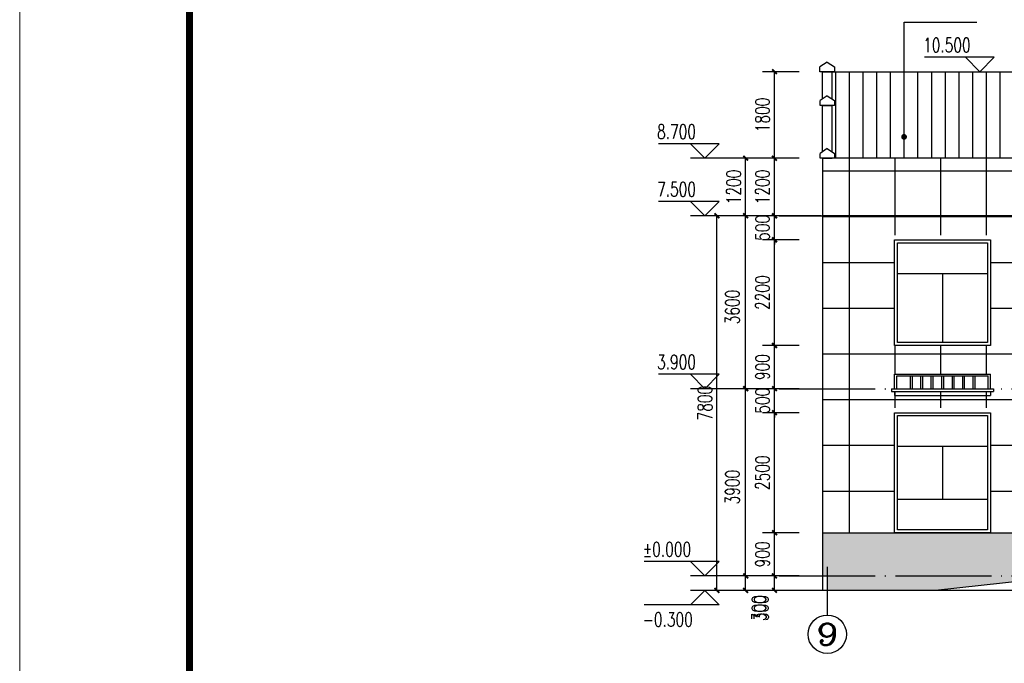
# Model space of a CAD drawing. Extents: x 88237 to 730297, y -11868 to 107702.
# Tile 23 of 51: x 425869 to 446381, y 49933 to 63335. Entities that reach past the tile are written whole.
import ezdxf
from ezdxf.enums import TextEntityAlignment as Align

# ---------------------------------------------------------------- set-up
doc = ezdxf.new("R2010")
doc.units = 0
doc.header["$LTSCALE"] = 1000
doc.header["$MEASUREMENT"] = 0
doc.linetypes.add('DOTE', pattern=[2.4200000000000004, 2, -0.2, 0.02, -0.2])
for name, color, linetype in [('AXIS', 3, 'Continuous'), ('AXIS_TEXT', 7, 'Continuous'), ('DIM_ELEV', 3, 'Continuous'), ('DIM_LEAD', 3, 'Continuous'), ('DOTE', 1, 'DOTE'), ('PUB_DIM', 3, 'Continuous'), ('PUB_TEXT', 7, 'Continuous'), ('图框', 7, 'Continuous')]:
    doc.layers.add(name, color=color, linetype=linetype)
doc.styles.add('_TCH_AXIS', font='COMPLEX', dxfattribs={"bigfont": 'GBCBIG'})
doc.styles.add('_TCH_DIM', font='SIMPLEX', dxfattribs={"bigfont": 'GBCBIG'})
doc.styles.add('_TCH_DIM_T3', font='SIMPLEX', dxfattribs={"width": 0.7058823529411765, "bigfont": 'GBCBIG'})
doc.dimstyles.new('_TCH_ARCH&&100', dxfattribs={"dimtxt": 297.5, "dimasz": 100, "dimexe": 250, "dimexo": 300, "dimgap": 100, "dimtad": 1, "dimdec": 0, "dimzin": 0, "dimdsep": 46, "dimtxsty": '_TCH_DIM_T3', "dimblk": 'ARCHTICK', "dimcen": 0.09, "dimclrt": 7, "dimazin": 2, "dimtfac": 1, "dimtdec": 0, "dimtix": 1, "dimtmove": 2, "dimatfit": 3, "dimfxl": 1, "dimtolj": 1, "dimtzin": 0, "dimarcsym": 0})

# ---------------------------------------------------------------- blocks, each defined once
blk = doc.blocks.new('_ArchTick')
at = {"color": 0, "linetype": 'ByBlock', "const_width": 0.4}
blk.add_lwpolyline([(-0.5, -0.5), (0.5, 0.5)], dxfattribs=at)
blk = doc.blocks.new('*D385')
at = {"layer": 'Defpoints', "color": 0}
for p in [(440392.9643926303, 59251.53357152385), (442867.6908765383, 59251.53357152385), (442867.6908765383, 51451.53357152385)]:
    blk.add_point(p, dxfattribs=at)
at = {"layer": 'PUB_DIM', "color": 0, "lineweight": -2}
for p, q in [((442567.6908765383, 59251.53357152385), (440142.9643926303, 59251.53357152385)), ((440392.9643926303, 51451.53357152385), (440392.9643926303, 59251.53357152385)), ((442567.6908765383, 51451.53357152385), (440142.9643926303, 51451.53357152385))]:
    blk.add_line(p, q, dxfattribs=at)
at = {"layer": 'PUB_DIM', "color": 0, "lineweight": -2, "xscale": 100, "yscale": 100, "zscale": 100}
for p, rotation in [((440392.9643926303, 59251.53357152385), 90), ((440392.9643926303, 51451.53357152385), 270)]:
    blk.add_blockref('_ArchTick', p, dxfattribs=dict(at, rotation=rotation))
at = {"layer": 'PUB_DIM', "color": 7, "insert": (440144.2143926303, 55351.53357152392), "char_height": 297.5, "attachment_point": 5, "rotation": 90, "style": '_TCH_DIM_T3'}
blk.add_mtext('\\A1;7800', dxfattribs=at)
blk = doc.blocks.new('*D386')
at = {"layer": 'Defpoints', "color": 0}
for p in [(440992.9643926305, 51751.53357152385), (441804.4815530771, 51751.53357152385), (441804.4815530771, 51451.53357152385)]:
    blk.add_point(p, dxfattribs=at)
at = {"layer": 'PUB_DIM', "color": 0, "lineweight": -2}
for p, q in [((441504.4815530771, 51751.53357152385), (440742.9643926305, 51751.53357152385)), ((440992.9643926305, 51451.53357152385), (440992.9643926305, 51751.53357152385)), ((441504.4815530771, 51451.53357152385), (440742.9643926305, 51451.53357152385))]:
    blk.add_line(p, q, dxfattribs=at)
at = {"layer": 'PUB_DIM', "color": 0, "lineweight": -2, "xscale": 100, "yscale": 100, "zscale": 100}
for p, rotation in [((440992.9643926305, 51751.53357152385), 90), ((440992.9643926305, 51451.53357152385), 270)]:
    blk.add_blockref('_ArchTick', p, dxfattribs=dict(at, rotation=rotation))
at = {"layer": 'PUB_DIM', "color": 7, "insert": (441267.9643926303, 51081.53357152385), "char_height": 297.5, "attachment_point": 5, "rotation": 90, "style": '_TCH_DIM_T3'}
blk.add_mtext('\\A1;300', dxfattribs=at)
blk = doc.blocks.new('*D387')
at = {"layer": 'Defpoints', "color": 0}
for p in [(440992.9643926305, 55651.53357152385), (441804.4815530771, 55651.53357152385), (441804.4815530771, 51751.53357152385)]:
    blk.add_point(p, dxfattribs=at)
at = {"layer": 'PUB_DIM', "color": 0, "lineweight": -2}
for p, q in [((441504.4815530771, 55651.53357152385), (440742.9643926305, 55651.53357152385)), ((440992.9643926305, 51751.53357152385), (440992.9643926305, 55651.53357152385)), ((441504.4815530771, 51751.53357152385), (440742.9643926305, 51751.53357152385))]:
    blk.add_line(p, q, dxfattribs=at)
at = {"layer": 'PUB_DIM', "color": 0, "lineweight": -2, "xscale": 100, "yscale": 100, "zscale": 100}
for p, rotation in [((440992.9643926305, 55651.53357152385), 90), ((440992.9643926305, 51751.53357152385), 270)]:
    blk.add_blockref('_ArchTick', p, dxfattribs=dict(at, rotation=rotation))
at = {"layer": 'PUB_DIM', "color": 7, "insert": (440717.9643926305, 53601.53357152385), "char_height": 297.5, "attachment_point": 5, "rotation": 90, "style": '_TCH_DIM_T3'}
blk.add_mtext('\\A1;3900', dxfattribs=at)
blk = doc.blocks.new('*D388')
at = {"layer": 'Defpoints', "color": 0}
for p in [(440992.9643926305, 59251.53357152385), (441804.4815530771, 59251.53357152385), (441804.4815530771, 55651.53357152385)]:
    blk.add_point(p, dxfattribs=at)
at = {"layer": 'PUB_DIM', "color": 0, "lineweight": -2}
for p, q in [((441504.4815530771, 59251.53357152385), (440742.9643926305, 59251.53357152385)), ((440992.9643926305, 55651.53357152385), (440992.9643926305, 59251.53357152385)), ((441504.4815530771, 55651.53357152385), (440742.9643926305, 55651.53357152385))]:
    blk.add_line(p, q, dxfattribs=at)
at = {"layer": 'PUB_DIM', "color": 0, "lineweight": -2, "xscale": 100, "yscale": 100, "zscale": 100}
for p, rotation in [((440992.9643926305, 59251.53357152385), 90), ((440992.9643926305, 55651.53357152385), 270)]:
    blk.add_blockref('_ArchTick', p, dxfattribs=dict(at, rotation=rotation))
at = {"layer": 'PUB_DIM', "color": 7, "insert": (440717.9643926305, 57351.53357152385), "char_height": 297.5, "attachment_point": 5, "rotation": 90, "style": '_TCH_DIM_T3'}
blk.add_mtext('\\A1;3600', dxfattribs=at)
blk = doc.blocks.new('*D389')
at = {"layer": 'Defpoints', "color": 0}
for p in [(440992.9643926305, 60451.53357152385), (441804.4815530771, 60451.53357152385), (441804.4815530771, 59251.53357152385)]:
    blk.add_point(p, dxfattribs=at)
at = {"layer": 'PUB_DIM', "color": 0, "lineweight": -2}
for p, q in [((441504.4815530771, 60451.53357152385), (440742.9643926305, 60451.53357152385)), ((440992.9643926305, 59251.53357152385), (440992.9643926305, 60451.53357152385)), ((441504.4815530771, 59251.53357152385), (440742.9643926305, 59251.53357152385))]:
    blk.add_line(p, q, dxfattribs=at)
at = {"layer": 'PUB_DIM', "color": 0, "lineweight": -2, "xscale": 100, "yscale": 100, "zscale": 100}
for p, rotation in [((440992.9643926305, 60451.53357152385), 90), ((440992.9643926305, 59251.53357152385), 270)]:
    blk.add_blockref('_ArchTick', p, dxfattribs=dict(at, rotation=rotation))
at = {"layer": 'PUB_DIM', "color": 7, "insert": (440744.2143926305, 59851.53357152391), "char_height": 297.5, "attachment_point": 5, "rotation": 90, "style": '_TCH_DIM_T3'}
blk.add_mtext('\\A1;1200', dxfattribs=at)
blk = doc.blocks.new('*D390')
at = {"layer": 'Defpoints', "color": 0}
for p in [(441592.9643926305, 51751.53357152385), (442404.4815530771, 51751.53357152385), (442404.4815530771, 51451.53357152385)]:
    blk.add_point(p, dxfattribs=at)
at = {"layer": 'PUB_DIM', "color": 0, "lineweight": -2}
for p, q in [((442104.4815530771, 51751.53357152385), (441342.9643926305, 51751.53357152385)), ((441592.9643926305, 51451.53357152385), (441592.9643926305, 51751.53357152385)), ((442104.4815530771, 51451.53357152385), (441342.9643926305, 51451.53357152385))]:
    blk.add_line(p, q, dxfattribs=at)
at = {"layer": 'PUB_DIM', "color": 0, "lineweight": -2, "xscale": 100, "yscale": 100, "zscale": 100}
for p, rotation in [((441592.9643926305, 51751.53357152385), 90), ((441592.9643926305, 51451.53357152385), 270)]:
    blk.add_blockref('_ArchTick', p, dxfattribs=dict(at, rotation=rotation))
at = {"layer": 'PUB_DIM', "color": 7, "insert": (441317.9643926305, 51081.53357152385), "char_height": 297.5, "attachment_point": 5, "rotation": 90, "style": '_TCH_DIM_T3'}
blk.add_mtext('\\A1;300', dxfattribs=at)
blk = doc.blocks.new('*D391')
at = {"layer": 'Defpoints', "color": 0}
for p in [(441592.9643926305, 52651.53357152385), (442404.4815530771, 52651.53357152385), (442404.4815530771, 51751.53357152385)]:
    blk.add_point(p, dxfattribs=at)
at = {"layer": 'PUB_DIM', "color": 0, "lineweight": -2}
for p, q in [((442104.4815530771, 52651.53357152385), (441342.9643926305, 52651.53357152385)), ((441592.9643926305, 51751.53357152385), (441592.9643926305, 52651.53357152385)), ((442104.4815530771, 51751.53357152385), (441342.9643926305, 51751.53357152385))]:
    blk.add_line(p, q, dxfattribs=at)
at = {"layer": 'PUB_DIM', "color": 0, "lineweight": -2, "xscale": 100, "yscale": 100, "zscale": 100}
for p, rotation in [((441592.9643926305, 52651.53357152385), 90), ((441592.9643926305, 51751.53357152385), 270)]:
    blk.add_blockref('_ArchTick', p, dxfattribs=dict(at, rotation=rotation))
at = {"layer": 'PUB_DIM', "color": 7, "insert": (441344.2143926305, 52201.53357152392), "char_height": 297.5, "attachment_point": 5, "rotation": 90, "style": '_TCH_DIM_T3'}
blk.add_mtext('\\A1;900', dxfattribs=at)
blk = doc.blocks.new('*D392')
at = {"layer": 'Defpoints', "color": 0}
for p in [(441592.9643926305, 55151.53357152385), (442404.4815530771, 55151.53357152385), (442404.4815530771, 52651.53357152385)]:
    blk.add_point(p, dxfattribs=at)
at = {"layer": 'PUB_DIM', "color": 0, "lineweight": -2}
for p, q in [((442104.4815530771, 55151.53357152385), (441342.9643926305, 55151.53357152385)), ((441592.9643926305, 52651.53357152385), (441592.9643926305, 55151.53357152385)), ((442104.4815530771, 52651.53357152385), (441342.9643926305, 52651.53357152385))]:
    blk.add_line(p, q, dxfattribs=at)
at = {"layer": 'PUB_DIM', "color": 0, "lineweight": -2, "xscale": 100, "yscale": 100, "zscale": 100}
for p, rotation in [((441592.9643926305, 55151.53357152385), 90), ((441592.9643926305, 52651.53357152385), 270)]:
    blk.add_blockref('_ArchTick', p, dxfattribs=dict(at, rotation=rotation))
at = {"layer": 'PUB_DIM', "color": 7, "insert": (441344.2143926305, 53901.53357152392), "char_height": 297.5, "attachment_point": 5, "rotation": 90, "style": '_TCH_DIM_T3'}
blk.add_mtext('\\A1;2500', dxfattribs=at)
blk = doc.blocks.new('*D393')
at = {"layer": 'Defpoints', "color": 0}
for p in [(441592.9643926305, 55651.53357152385), (442404.4815530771, 55651.53357152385), (442404.4815530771, 55151.53357152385)]:
    blk.add_point(p, dxfattribs=at)
at = {"layer": 'PUB_DIM', "color": 0, "lineweight": -2}
for p, q in [((442104.4815530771, 55651.53357152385), (441342.9643926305, 55651.53357152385)), ((441592.9643926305, 55651.53357152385), (441592.9643926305, 55751.53357152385)), ((441592.9643926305, 55151.53357152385), (441592.9643926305, 55651.53357152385)), ((442104.4815530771, 55151.53357152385), (441342.9643926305, 55151.53357152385)), ((441592.9643926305, 55151.53357152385), (441592.9643926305, 55051.53357152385))]:
    blk.add_line(p, q, dxfattribs=at)
at = {"layer": 'PUB_DIM', "color": 0, "lineweight": -2, "xscale": 100, "yscale": 100, "zscale": 100}
for p, rotation in [((441592.9643926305, 55651.53357152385), 270), ((441592.9643926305, 55151.53357152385), 90)]:
    blk.add_blockref('_ArchTick', p, dxfattribs=dict(at, rotation=rotation))
at = {"layer": 'PUB_DIM', "color": 7, "insert": (441344.2143926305, 55401.53357152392), "char_height": 297.5, "attachment_point": 5, "rotation": 90, "style": '_TCH_DIM_T3'}
blk.add_mtext('\\A1;500', dxfattribs=at)
blk = doc.blocks.new('*D394')
at = {"layer": 'Defpoints', "color": 0}
for p in [(441592.9643926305, 56551.53357152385), (442404.4815530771, 56551.53357152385), (442404.4815530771, 55651.53357152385)]:
    blk.add_point(p, dxfattribs=at)
at = {"layer": 'PUB_DIM', "color": 0, "lineweight": -2}
for p, q in [((442104.4815530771, 56551.53357152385), (441342.9643926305, 56551.53357152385)), ((441592.9643926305, 55651.53357152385), (441592.9643926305, 56551.53357152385)), ((442104.4815530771, 55651.53357152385), (441342.9643926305, 55651.53357152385))]:
    blk.add_line(p, q, dxfattribs=at)
at = {"layer": 'PUB_DIM', "color": 0, "lineweight": -2, "xscale": 100, "yscale": 100, "zscale": 100}
for p, rotation in [((441592.9643926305, 56551.53357152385), 90), ((441592.9643926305, 55651.53357152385), 270)]:
    blk.add_blockref('_ArchTick', p, dxfattribs=dict(at, rotation=rotation))
at = {"layer": 'PUB_DIM', "color": 7, "insert": (441344.2143926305, 56101.53357152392), "char_height": 297.5, "attachment_point": 5, "rotation": 90, "style": '_TCH_DIM_T3'}
blk.add_mtext('\\A1;900', dxfattribs=at)
blk = doc.blocks.new('*D395')
at = {"layer": 'Defpoints', "color": 0}
for p in [(441592.9643926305, 58751.53357152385), (442404.4815530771, 58751.53357152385), (442404.4815530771, 56551.53357152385)]:
    blk.add_point(p, dxfattribs=at)
at = {"layer": 'PUB_DIM', "color": 0, "lineweight": -2}
for p, q in [((442104.4815530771, 58751.53357152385), (441342.9643926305, 58751.53357152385)), ((441592.9643926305, 56551.53357152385), (441592.9643926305, 58751.53357152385)), ((442104.4815530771, 56551.53357152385), (441342.9643926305, 56551.53357152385))]:
    blk.add_line(p, q, dxfattribs=at)
at = {"layer": 'PUB_DIM', "color": 0, "lineweight": -2, "xscale": 100, "yscale": 100, "zscale": 100}
for p, rotation in [((441592.9643926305, 58751.53357152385), 90), ((441592.9643926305, 56551.53357152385), 270)]:
    blk.add_blockref('_ArchTick', p, dxfattribs=dict(at, rotation=rotation))
at = {"layer": 'PUB_DIM', "color": 7, "insert": (441344.2143926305, 57651.53357152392), "char_height": 297.5, "attachment_point": 5, "rotation": 90, "style": '_TCH_DIM_T3'}
blk.add_mtext('\\A1;2200', dxfattribs=at)
blk = doc.blocks.new('*D396')
at = {"layer": 'Defpoints', "color": 0}
for p in [(441592.9643926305, 59251.53357152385), (442404.4815530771, 59251.53357152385), (442404.4815530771, 58751.53357152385)]:
    blk.add_point(p, dxfattribs=at)
at = {"layer": 'PUB_DIM', "color": 0, "lineweight": -2}
for p, q in [((441592.9643926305, 59251.53357152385), (441592.9643926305, 59351.53357152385)), ((442104.4815530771, 59251.53357152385), (441342.9643926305, 59251.53357152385)), ((441592.9643926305, 58751.53357152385), (441592.9643926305, 59251.53357152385)), ((442104.4815530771, 58751.53357152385), (441342.9643926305, 58751.53357152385)), ((441592.9643926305, 58751.53357152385), (441592.9643926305, 58651.53357152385))]:
    blk.add_line(p, q, dxfattribs=at)
at = {"layer": 'PUB_DIM', "color": 0, "lineweight": -2, "xscale": 100, "yscale": 100, "zscale": 100}
for p, rotation in [((441592.9643926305, 59251.53357152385), 270), ((441592.9643926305, 58751.53357152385), 90)]:
    blk.add_blockref('_ArchTick', p, dxfattribs=dict(at, rotation=rotation))
at = {"layer": 'PUB_DIM', "color": 7, "insert": (441344.2143926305, 59001.53357152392), "char_height": 297.5, "attachment_point": 5, "rotation": 90, "style": '_TCH_DIM_T3'}
blk.add_mtext('\\A1;500', dxfattribs=at)
blk = doc.blocks.new('*D397')
at = {"layer": 'Defpoints', "color": 0}
for p in [(441592.9643926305, 60451.53357152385), (442404.4815530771, 60451.53357152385), (442404.4815530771, 59251.53357152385)]:
    blk.add_point(p, dxfattribs=at)
at = {"layer": 'PUB_DIM', "color": 0, "lineweight": -2}
for p, q in [((442104.4815530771, 60451.53357152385), (441342.9643926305, 60451.53357152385)), ((441592.9643926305, 59251.53357152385), (441592.9643926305, 60451.53357152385)), ((442104.4815530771, 59251.53357152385), (441342.9643926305, 59251.53357152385))]:
    blk.add_line(p, q, dxfattribs=at)
at = {"layer": 'PUB_DIM', "color": 0, "lineweight": -2, "xscale": 100, "yscale": 100, "zscale": 100}
for p, rotation in [((441592.9643926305, 60451.53357152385), 90), ((441592.9643926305, 59251.53357152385), 270)]:
    blk.add_blockref('_ArchTick', p, dxfattribs=dict(at, rotation=rotation))
at = {"layer": 'PUB_DIM', "color": 7, "insert": (441344.2143926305, 59851.53357152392), "char_height": 297.5, "attachment_point": 5, "rotation": 90, "style": '_TCH_DIM_T3'}
blk.add_mtext('\\A1;1200', dxfattribs=at)
blk = doc.blocks.new('*D398')
at = {"layer": 'Defpoints', "color": 0}
for p in [(441592.9643926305, 62251.53357152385), (442404.4815530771, 62251.53357152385), (442404.4815530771, 60451.53357152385)]:
    blk.add_point(p, dxfattribs=at)
at = {"layer": 'PUB_DIM', "color": 0, "lineweight": -2}
for p, q in [((442104.4815530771, 62251.53357152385), (441342.9643926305, 62251.53357152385)), ((441592.9643926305, 60451.53357152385), (441592.9643926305, 62251.53357152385)), ((442104.4815530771, 60451.53357152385), (441342.9643926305, 60451.53357152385))]:
    blk.add_line(p, q, dxfattribs=at)
at = {"layer": 'PUB_DIM', "color": 0, "lineweight": -2, "xscale": 100, "yscale": 100, "zscale": 100}
for p, rotation in [((441592.9643926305, 62251.53357152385), 90), ((441592.9643926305, 60451.53357152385), 270)]:
    blk.add_blockref('_ArchTick', p, dxfattribs=dict(at, rotation=rotation))
at = {"layer": 'PUB_DIM', "color": 7, "insert": (441344.2143926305, 61351.53357152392), "char_height": 297.5, "attachment_point": 5, "rotation": 90, "style": '_TCH_DIM_T3'}
blk.add_mtext('\\A1;1800', dxfattribs=at)
blk = doc.blocks.new('d4trtg')
at = {"lineweight": 0}
blk.add_line((653868.4004973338, 3899605.327936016), (653868.4004973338, 3902577.336202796), dxfattribs=at)
at = {"lineweight": 0, "const_width": 10.0067618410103}
blk.add_lwpolyline([(654118.5695433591, 3902527.302393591), (658021.2066613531, 3902527.302393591), (658021.2066613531, 3899655.361745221), (654118.5695433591, 3899655.361745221)], close=True, dxfattribs=at)

msp = doc.modelspace()

# ---------------------------------------------------------------- hatches: boundary and pattern name
h = msp.add_hatch()
h.set_pattern_fill('ANSI31', color=251, scale=180, angle=45, style=0)
h.set_pattern_definition([(90, (400291.6838266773, -282278.8920111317), (-285.75, 8.526512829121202e-14), [])])
h.paths.add_polyline_path([(442792.9643926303, 62251.53357152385), (442792.9643926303, 60451.53357152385), (473792.9643926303, 60451.53357152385), (473792.9643926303, 62251.53357152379)])
h = msp.add_hatch()
h.set_pattern_fill('ANSI37', color=18, scale=600, angle=45, style=0)
h.set_pattern_definition([(90, (400291.6838266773, -271283.2392705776), (-952.5, 1.70530256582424e-13), []), (180, (400291.6838266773, -271283.2392705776), (-1.70530256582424e-13, -952.5), [])])
edge = h.paths.add_edge_path()
edge.add_line((450647.276290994, 60451.53357152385), (446668.725754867, 60451.53357152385))
edge.add_line((446668.725754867, 60451.53357152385), (446668.7257548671, 59598.64529563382))
edge.add_arc((446668.7257548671, 59568.64529563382), 30, -89.99999999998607, 90.00000000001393, ccw=False)
edge.add_arc((446668.7257548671, 59568.64529563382), 30, 90.00000000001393, 270.00000000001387, ccw=False)
edge.add_line((446668.7257548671, 59598.64529563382), (446668.7257548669, 60451.53357152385))
edge.add_line((446668.725754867, 60451.53357152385), (442592.9643926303, 60451.53357152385))
edge.add_line((442592.9643926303, 60451.53357152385), (442592.9643926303, 59251.53357152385))
edge.add_line((442592.9643926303, 59251.53357152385), (450647.2762909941, 59251.53357152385))
edge.add_line((450647.2762909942, 59251.53357152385), (450647.2762909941, 60451.53357152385))
h.paths.add_polyline_path([(450647.2762909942, 59251.53357152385), (442592.9643926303, 59251.53357152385), (442592.9643926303, 58851.53357152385), (450647.2762909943, 58851.53357152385)])
h.paths.add_polyline_path([(454693.0559337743, 60451.53357152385), (450647.276290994, 60451.53357152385), (450647.2762909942, 59251.53357152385), (454693.0559337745, 59251.53357152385)])
h.paths.add_polyline_path([(454693.0559337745, 59251.53357152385), (450647.2762909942, 59251.53357152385), (450647.2762909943, 58851.53357152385), (454693.0559337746, 58851.53357152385)])
h.paths.add_polyline_path([(460014.683859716, 59251.53357152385), (454693.0559337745, 59251.53357152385), (454693.0559337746, 58851.53357152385), (460014.6838597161, 58851.53357152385)])
h.paths.add_polyline_path([(460014.6838597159, 60451.53357152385), (454693.0559337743, 60451.53357152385), (454693.0559337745, 59251.53357152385), (460014.683859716, 59251.53357152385)])
h.paths.add_polyline_path([(473992.9643926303, 60451.53357152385), (460014.6838597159, 60451.53357152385), (460014.683859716, 59251.53357152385), (473992.9643926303, 59251.53357152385)])
h.paths.add_polyline_path([(473992.9643926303, 59251.53357152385), (460014.683859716, 59251.53357152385), (460014.6838597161, 58851.53357152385), (461092.9643926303, 58851.53357152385), (473992.9643926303, 58851.53357152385)])
h.paths.add_polyline_path([(473992.9643926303, 58851.53357152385), (472492.96439263, 58851.53357152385), (472492.96439263, 57651.53357152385), (470492.96439263, 57651.53357152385), (470492.96439263, 58851.53357152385), (468292.9643926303, 58851.53357152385), (468292.9643926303, 56551.53357152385), (466292.9643926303, 56551.53357152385), (466292.9643926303, 58851.53357152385), (464692.9643926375, 58851.53357152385), (464692.9643926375, 56551.53357152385), (462692.9643926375, 56551.53357152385), (462692.9643926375, 58851.53357152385), (461092.9643926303, 58851.53357152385), (461092.9643926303, 56551.53357152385), (460014.6838597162, 56551.53357152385), (460014.6838597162, 55951.53357152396), (461092.9643926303, 55951.53357152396), (461092.9643926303, 55651.53357152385), (461127.9643926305, 55651.53357152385), (466292.9643926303, 55651.53357152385), (466292.9643926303, 55951.53357152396), (468292.9643926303, 55951.53357152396), (468292.9643926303, 55651.53357152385), (468327.9643926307, 55651.53357152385), (473992.9643926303, 55651.53357152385)])
edge = h.paths.add_edge_path()
edge.add_line((473992.9643926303, 55651.53357152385), (468327.9643926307, 55651.53357152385))
edge.add_line((468327.9643926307, 55651.53357152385), (468327.9643926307, 55591.53357152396))
edge.add_line((468327.9643926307, 55591.53357152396), (466317.9643926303, 55591.53357152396))
edge.add_line((466317.9643926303, 55591.53357152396), (466257.9643926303, 55591.53357152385))
edge.add_line((466257.9643926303, 55591.53357152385), (466257.9643926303, 55651.53357152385))
edge.add_line((466257.9643926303, 55651.53357152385), (466059.2934531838, 55651.53357152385))
edge.add_line((466059.2934531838, 55651.53357152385), (466059.2934531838, 55591.53357152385))
edge.add_line((466059.2934531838, 55591.53357152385), (465986.5188041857, 55591.53357152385))
edge.add_line((465986.5188041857, 55591.53357152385), (465986.5188041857, 55501.53357152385))
edge.add_arc((465936.5188041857, 55501.53357152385), 50, -90, 0, ccw=False)
edge.add_line((465936.5188041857, 55451.53357152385), (461457.2638610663, 55451.53357152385))
edge.add_arc((461457.2638610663, 55501.53357152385), 50, 180, 270, ccw=False)
edge.add_line((461407.2638610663, 55501.53357152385), (461407.2638610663, 55591.53357152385))
edge.add_line((461407.2638610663, 55591.53357152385), (461318.8328082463, 55591.53357152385))
edge.add_line((461318.8328082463, 55591.53357152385), (461318.8328082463, 55651.53357152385))
edge.add_line((461318.8328082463, 55651.53357152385), (461127.9643926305, 55651.53357152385))
edge.add_line((461127.9643926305, 55651.53357152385), (461127.9643926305, 55591.53357152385))
edge.add_line((461127.9643926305, 55591.53357152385), (461067.9643926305, 55591.53357152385))
edge.add_line((461067.9643926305, 55591.53357152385), (460014.6838597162, 55591.53357152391))
edge.add_line((460014.6838597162, 55591.53357152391), (460014.6838597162, 55251.53357152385))
edge.add_line((460014.6838597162, 55251.53357152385), (461092.9643926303, 55251.53357152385))
edge.add_line((461092.9643926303, 55251.53357152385), (461092.9643926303, 52651.53357152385))
edge.add_line((461092.9643926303, 52651.53357152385), (462692.9643926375, 52651.53357152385))
edge.add_line((462692.9643926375, 52651.53357152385), (462692.9643926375, 54051.53357152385))
edge.add_line((462692.9643926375, 54051.53357152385), (463692.9643926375, 54051.53357152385))
edge.add_line((463692.9643926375, 54051.53357152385), (464692.9643926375, 54051.53357152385))
edge.add_line((464692.9643926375, 54051.53357152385), (464692.9643926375, 52651.53357152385))
edge.add_line((464692.9643926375, 52651.53357152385), (466292.9643926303, 52651.53357152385))
edge.add_line((466292.9643926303, 52651.53357152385), (466292.9643926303, 55251.53357152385))
edge.add_line((466292.9643926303, 55251.53357152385), (468292.9643926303, 55251.53357152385))
edge.add_line((468292.9643926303, 55251.53357152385), (468292.9643926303, 52651.53357152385))
edge.add_line((468292.9643926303, 52651.53357152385), (473992.9643926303, 52651.53357152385))
edge.add_line((473992.9643926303, 52651.53357152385), (473992.9643926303, 55651.53357152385))
h.paths.add_polyline_path([(470492.96439263, 54051.53357152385), (470492.96439263, 55251.53357152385), (472492.96439263, 55251.53357152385), (472492.96439263, 54051.53357152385)], flags=16)
edge = h.paths.add_edge_path()
edge.add_line((459092.9643926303, 58851.53357152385), (457492.9643926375, 58851.53357152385))
edge.add_line((457492.9643926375, 58851.53357152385), (457492.9643926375, 56551.53357152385))
edge.add_line((457492.9643926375, 56551.53357152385), (455492.9643926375, 56551.53357152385))
edge.add_line((455492.9643926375, 56551.53357152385), (455492.9643926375, 58851.53357152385))
edge.add_line((455492.9643926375, 58851.53357152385), (454693.0559337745, 58851.53357152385))
edge.add_line((454693.0559337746, 58851.53357152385), (454693.0559337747, 57290.85402355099))
edge.add_arc((454693.0559337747, 57260.85402355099), 30, -90, 90, ccw=False)
edge.add_arc((454693.0559337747, 57260.85402355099), 30, 90, 270, ccw=False)
edge.add_line((454693.0559337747, 57290.85402355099), (454693.0559337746, 58851.53357152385))
edge.add_line((454693.0559337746, 58851.53357152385), (453892.9643926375, 58851.53357152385))
edge.add_line((453892.9643926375, 58851.53357152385), (453892.9643926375, 56551.53357152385))
edge.add_line((453892.9643926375, 56551.53357152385), (451892.9643926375, 56551.53357152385))
edge.add_line((451892.9643926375, 56551.53357152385), (451892.9643926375, 58851.53357152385))
edge.add_line((451892.9643926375, 58851.53357152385), (450647.2762909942, 58851.53357152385))
edge.add_line((450647.2762909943, 58851.53357152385), (450647.2762909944, 57290.85402355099))
edge.add_arc((450647.2762909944, 57260.85402355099), 30, -90, 90, ccw=False)
edge.add_arc((450647.2762909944, 57260.85402355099), 30, 90, 270, ccw=False)
edge.add_line((450647.2762909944, 57290.85402355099), (450647.2762909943, 58851.53357152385))
edge.add_line((450647.2762909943, 58851.53357152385), (450292.9643926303, 58851.53357152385))
edge.add_line((450292.9643926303, 58851.53357152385), (450292.9643926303, 56551.53357152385))
edge.add_line((450292.9643926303, 56551.53357152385), (448292.9643926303, 56551.53357152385))
edge.add_line((448292.9643926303, 56551.53357152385), (448292.9643926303, 58851.53357152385))
edge.add_line((448292.9643926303, 58851.53357152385), (446092.9643926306, 58851.53357152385))
edge.add_line((446092.9643926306, 58851.53357152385), (446092.9643926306, 56551.53357152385))
edge.add_line((446092.9643926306, 56551.53357152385), (444092.9643926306, 56551.53357152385))
edge.add_line((444092.9643926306, 56551.53357152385), (444092.9643926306, 58851.53357152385))
edge.add_line((444092.9643926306, 58851.53357152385), (442592.9643926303, 58851.53357152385))
edge.add_line((442592.9643926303, 58851.53357152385), (442592.9643926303, 55651.53357152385))
edge.add_line((442592.9643926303, 55651.53357152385), (444092.9643926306, 55651.53357152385))
edge.add_line((444092.9643926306, 55651.53357152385), (444092.9643926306, 55951.53357152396))
edge.add_line((444092.9643926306, 55951.53357152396), (446092.9643926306, 55951.53357152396))
edge.add_line((446092.9643926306, 55951.53357152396), (446092.9643926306, 55651.53357152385))
edge.add_line((446092.9643926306, 55651.53357152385), (446127.964392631, 55651.53357152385))
edge.add_line((446127.964392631, 55651.53357152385), (451892.9643926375, 55651.53357152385))
edge.add_line((451892.9643926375, 55651.53357152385), (451892.9643926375, 55951.53357152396))
edge.add_line((451892.9643926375, 55951.53357152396), (453892.9643926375, 55951.53357152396))
edge.add_line((453892.9643926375, 55951.53357152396), (453892.9643926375, 55651.53357152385))
edge.add_line((453892.9643926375, 55651.53357152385), (453927.9643926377, 55651.53357152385))
edge.add_line((453927.9643926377, 55651.53357152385), (455492.9643926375, 55651.53357152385))
edge.add_line((455492.9643926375, 55651.53357152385), (455492.9643926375, 55951.53357152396))
edge.add_line((455492.9643926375, 55951.53357152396), (457492.9643926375, 55951.53357152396))
edge.add_line((457492.9643926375, 55951.53357152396), (457492.9643926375, 55651.53357152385))
edge.add_line((457492.9643926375, 55651.53357152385), (457527.9643926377, 55651.53357152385))
edge.add_line((457527.9643926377, 55651.53357152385), (459092.9643926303, 55651.53357152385))
edge.add_line((459092.9643926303, 55651.53357152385), (459092.9643926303, 55951.53357152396))
edge.add_line((459092.9643926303, 55951.53357152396), (460014.6838597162, 55951.53357152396))
edge.add_line((460014.6838597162, 55951.53357152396), (460014.6838597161, 56551.53357152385))
edge.add_line((460014.6838597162, 56551.53357152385), (459092.9643926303, 56551.53357152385))
edge.add_line((459092.9643926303, 56551.53357152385), (459092.9643926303, 58851.53357152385))
edge = h.paths.add_edge_path()
edge.add_line((459092.9643926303, 55251.53357152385), (460014.6838597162, 55251.53357152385))
edge.add_line((460014.6838597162, 55251.53357152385), (460014.6838597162, 55591.53357152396))
edge.add_line((460014.6838597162, 55591.53357152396), (459057.9643926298, 55591.53357152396))
edge.add_line((459057.9643926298, 55591.53357152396), (459057.96439263, 55651.53357152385))
edge.add_line((459057.96439263, 55651.53357152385), (457527.9643926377, 55651.53357152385))
edge.add_line((457527.9643926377, 55651.53357152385), (457527.9643926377, 55591.53357152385))
edge.add_line((457527.9643926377, 55591.53357152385), (457467.9643926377, 55591.53357152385))
edge.add_line((457467.9643926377, 55591.53357152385), (455457.964392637, 55591.53357152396))
edge.add_line((455457.964392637, 55591.53357152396), (455457.9643926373, 55651.53357152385))
edge.add_line((455457.9643926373, 55651.53357152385), (453927.9643926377, 55651.53357152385))
edge.add_line((453927.9643926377, 55651.53357152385), (453927.9643926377, 55591.53357152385))
edge.add_line((453927.9643926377, 55591.53357152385), (453867.9643926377, 55591.53357152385))
edge.add_line((453867.9643926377, 55591.53357152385), (451857.964392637, 55591.53357152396))
edge.add_line((451857.964392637, 55591.53357152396), (451857.9643926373, 55651.53357152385))
edge.add_line((451857.9643926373, 55651.53357152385), (451572.0542107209, 55651.53357152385))
edge.add_line((451572.0542107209, 55651.53357152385), (451572.0542107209, 55591.53357152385))
edge.add_line((451572.0542107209, 55591.53357152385), (451499.2795617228, 55591.53357152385))
edge.add_line((451499.2795617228, 55591.53357152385), (451499.2795617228, 55501.53357152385))
edge.add_arc((451449.2795617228, 55501.53357152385), 50, -90, 0, ccw=False)
edge.add_line((451449.2795617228, 55451.53357152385), (446970.0246186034, 55451.53357152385))
edge.add_arc((446970.0246186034, 55501.53357152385), 50, 180, 270, ccw=False)
edge.add_line((446920.0246186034, 55501.53357152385), (446920.0246186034, 55591.53357152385))
edge.add_line((446920.0246186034, 55591.53357152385), (446831.5935657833, 55591.53357152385))
edge.add_line((446831.5935657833, 55591.53357152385), (446831.5935657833, 55651.53357152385))
edge.add_line((446831.5935657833, 55651.53357152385), (446127.964392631, 55651.53357152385))
edge.add_line((446127.964392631, 55651.53357152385), (446127.964392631, 55591.53357152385))
edge.add_line((446127.964392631, 55591.53357152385), (446067.964392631, 55591.53357152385))
edge.add_line((446067.964392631, 55591.53357152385), (444057.9643926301, 55591.53357152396))
edge.add_line((444057.9643926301, 55591.53357152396), (444057.9643926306, 55651.53357152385))
edge.add_line((444057.9643926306, 55651.53357152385), (442592.9643926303, 55651.53357152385))
edge.add_line((442592.9643926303, 55651.53357152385), (442592.9643926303, 52651.53357152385))
edge.add_line((442592.9643926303, 52651.53357152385), (444092.9643926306, 52651.53357152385))
edge.add_line((444092.9643926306, 52651.53357152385), (444092.9643926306, 55251.53357152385))
edge.add_line((444092.9643926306, 55251.53357152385), (446092.9643926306, 55251.53357152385))
edge.add_line((446092.9643926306, 55251.53357152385), (446092.9643926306, 52651.53357152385))
edge.add_line((446092.9643926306, 52651.53357152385), (448292.9643926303, 52651.53357152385))
edge.add_line((448292.9643926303, 52651.53357152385), (448292.9643926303, 54051.53357152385))
edge.add_line((448292.9643926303, 54051.53357152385), (448782.1838266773, 54051.53357152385))
edge.add_line((448782.1838266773, 54051.53357152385), (449292.9643926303, 54051.53357152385))
edge.add_line((449292.9643926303, 54051.53357152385), (450292.9643926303, 54051.53357152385))
edge.add_line((450292.9643926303, 54051.53357152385), (450292.9643926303, 52651.53357152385))
edge.add_line((450292.9643926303, 52651.53357152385), (451892.9643926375, 52651.53357152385))
edge.add_line((451892.9643926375, 52651.53357152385), (451892.9643926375, 55251.53357152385))
edge.add_line((451892.9643926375, 55251.53357152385), (453892.9643926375, 55251.53357152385))
edge.add_line((453892.9643926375, 55251.53357152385), (453892.9643926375, 52651.53357152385))
edge.add_line((453892.9643926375, 52651.53357152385), (455492.9643926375, 52651.53357152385))
edge.add_line((455492.9643926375, 52651.53357152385), (455492.9643926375, 55251.53357152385))
edge.add_line((455492.9643926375, 55251.53357152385), (457492.9643926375, 55251.53357152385))
edge.add_line((457492.9643926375, 55251.53357152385), (457492.9643926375, 52651.53357152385))
edge.add_line((457492.9643926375, 52651.53357152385), (459092.9643926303, 52651.53357152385))
edge.add_line((459092.9643926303, 52651.53357152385), (459092.9643926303, 55251.53357152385))
h.paths.add_polyline_path([(470552.96439263, 55191.53357152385), (470552.96439263, 54111.53357152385), (472432.96439263, 54111.53357152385), (472432.96439263, 55191.53357152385)], flags=0)
h.paths.add_polyline_path([(470552.96439263, 55191.53357152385), (470552.96439263, 54111.53357152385), (472432.96439263, 54111.53357152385), (472432.96439263, 55191.53357152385)], flags=0)
h = msp.add_hatch()
h.set_pattern_fill('AR-B816', color=8, scale=150, style=0)
h.set_pattern_definition([(0, (400291.6838266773, -271283.2392705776), (0, 181.9656), []), (90, (400291.6838266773, -271283.2392705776), (-181.9656, 181.9656), [181.9656, -181.9656])])
h.paths.add_polyline_path([(464692.9643926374, 52651.53357152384), (464692.9643926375, 51751.53357152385), (466326.4851361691, 51751.53357152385), (473992.9643926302, 51751.53357152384), (473992.9643926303, 52651.53357152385)])
h.paths.add_polyline_path([(466326.4851361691, 51751.53357152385), (466326.4851361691, 51601.53357152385), (466626.4851361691, 51601.53357152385), (466626.4851361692, 51451.53357152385), (473892.9643926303, 51451.53357152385), (473892.9643926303, 51751.53357152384)])
h.paths.add_polyline_path([(450292.9643926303, 52651.53357152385), (450292.9643926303, 51751.53357152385), (462692.9643926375, 51751.53357152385), (462692.9643926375, 52651.53357152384)])
h.paths.add_polyline_path([(442592.9643926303, 52651.53357152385), (442592.9643926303, 51751.53357152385), (448292.9643926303, 51751.53357152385), (448292.9643926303, 52651.53357152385)])
h.paths.add_polyline_path([(442692.9643926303, 51751.53357152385), (442692.9643926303, 51451.53357152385), (444951.1448030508, 51451.53357152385), (447719.3316711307, 51751.53357152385)])

# ---------------------------------------------------------------- linework, layer by layer
for p, q in [((442691.320336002, 62451.53357152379), (442541.320336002, 62351.53357152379)), ((442691.320336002, 62451.53357152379), (442841.320336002, 62351.53357152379)), ((442541.320336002, 62251.53357152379), (442541.320336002, 62351.53357152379)), ((442841.320336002, 62251.53357152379), (442541.320336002, 62251.53357152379)), ((442591.320336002, 62251.53357152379), (442791.320336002, 62251.53357152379)), ((442592.9643926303, 62251.53357152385), (473992.9643926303, 62251.53357152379)), ((442592.9643926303, 61684.86690485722), (442592.9643926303, 62251.53357152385)), ((442792.9643926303, 61684.8669048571), (442792.9643926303, 62251.53357152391)), ((442841.320336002, 62351.53357152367), (442841.320336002, 62251.53357152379)), ((442692.9643926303, 61751.53357152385), (442542.9643926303, 61651.53357152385)), ((442692.9643926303, 61751.53357152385), (442842.9643926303, 61651.53357152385)), ((442542.9643926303, 61551.53357152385), (442542.9643926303, 61651.53357152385)), ((442842.9643926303, 61551.53357152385), (442542.9643926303, 61551.53357152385)), ((442592.9643926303, 60585.04956955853), (442592.9643926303, 61551.53357152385)), ((442592.9643926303, 61551.53357152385), (442792.9643926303, 61551.53357152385)), ((442592.9643926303, 61551.53357152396), (442792.9643926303, 61551.53357152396)), ((442792.9643926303, 61551.53357152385), (442592.9643926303, 61551.53357152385)), ((442592.9643926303, 61551.53357152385), (442792.9643926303, 61551.53357152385)), ((442792.9643926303, 60584.68424015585), (442792.9643926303, 61551.53357152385)), ((442842.9643926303, 61651.53357152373), (442842.9643926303, 61551.53357152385)), ((442692.6903955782, 60651.53357152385), (442542.6903955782, 60551.53357152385)), ((442542.6903955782, 60451.53357152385), (442542.6903955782, 60551.53357152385)), ((442692.6903955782, 60651.53357152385), (442842.6903955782, 60551.53357152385)), ((442842.6903955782, 60551.53357152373), (442842.6903955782, 60451.53357152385)), ((442842.6903955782, 60451.53357152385), (442542.6903955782, 60451.53357152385)), ((442592.6903955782, 60451.53357152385), (442792.6903955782, 60451.53357152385)), ((442592.9643926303, 60451.53357152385), (442592.9643926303, 51451.53357152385)), ((473992.9643926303, 60451.53357152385), (442592.9643926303, 60451.53357152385)), ((473992.9643926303, 59251.53357152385), (442592.9643926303, 59251.53357152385)), ((442592.9643926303, 52651.53357152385), (448292.9643926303, 52651.53357152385)), ((447719.3316711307, 51751.53357152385), (444951.1448030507, 51451.53357152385))]:
    msp.add_line(p, q)
at = {"color": 4}
for p, q in [((444152.9643926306, 58051.53357152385), (446032.9643926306, 58051.53357152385)), ((445092.9643926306, 58051.53357152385), (445092.9643926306, 56611.53357152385)), ((444152.9643926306, 54451.53357152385), (446032.9643926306, 54451.53357152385)), ((445092.9643926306, 54451.53357152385), (445092.9643926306, 53351.53357152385)), ((444152.9643926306, 53351.53357152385), (446032.9643926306, 53351.53357152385))]:
    msp.add_line(p, q, dxfattribs=at)
at = {"color": 8}
for p, q in [((444092.9643926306, 55651.53357152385), (444092.9643926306, 55951.53357152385)), ((444092.9643926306, 55951.53357152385), (446092.9643926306, 55951.53357152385)), ((444142.9643926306, 55651.53357152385), (444142.9643926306, 55921.53357152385)), ((444142.9643926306, 55921.53357152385), (446042.9643926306, 55921.53357152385)), ((444420.4643926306, 55921.53357152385), (444420.4643926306, 55651.53357152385)), ((444460.4643926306, 55921.53357152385), (444460.4643926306, 55651.53357152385)), ((444637.9643926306, 55921.53357152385), (444637.9643926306, 55651.53357152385)), ((444677.9643926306, 55921.53357152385), (444677.9643926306, 55651.53357152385)), ((444854.0324205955, 55921.53357152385), (444854.0324205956, 55651.53357152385)), ((444894.0324205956, 55921.53357152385), (444894.0324205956, 55651.53357152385)), ((445072.9643926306, 55921.53357152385), (445072.9643926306, 55651.53357152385)), ((445112.9643926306, 55921.53357152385), (445112.9643926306, 55651.53357152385)), ((445291.8963646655, 55921.53357152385), (445291.8963646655, 55651.53357152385)), ((445331.8963646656, 55921.53357152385), (445331.8963646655, 55651.53357152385)), ((445507.9643926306, 55921.53357152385), (445507.9643926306, 55651.53357152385)), ((445547.9643926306, 55921.53357152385), (445547.9643926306, 55651.53357152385)), ((445725.4643926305, 55921.53357152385), (445725.4643926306, 55651.53357152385)), ((445765.4643926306, 55921.53357152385), (445765.4643926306, 55651.53357152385)), ((446042.9643926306, 55651.53357152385), (446042.9643926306, 55921.53357152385)), ((446092.9643926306, 55651.53357152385), (446092.9643926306, 55951.53357152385)), ((444032.9643926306, 55651.53357152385), (446152.9643926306, 55651.53357152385)), ((444032.9643926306, 55651.53357152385), (444032.9643926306, 55591.53357152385)), ((444032.9643926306, 55591.53357152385), (446092.9643926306, 55591.53357152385)), ((444092.9643926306, 55591.53357152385), (444092.9643926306, 55511.53357152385)), ((446092.9643926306, 55591.53357152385), (446152.9643926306, 55591.53357152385)), ((446092.9643926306, 55591.53357152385), (446092.9643926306, 55511.53357152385)), ((446152.9643926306, 55651.53357152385), (446152.9643926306, 55591.53357152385)), ((444092.9643926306, 55511.53357152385), (446092.9643926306, 55511.53357152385))]:
    msp.add_line(p, q, dxfattribs=at)
for points in [[(444092.9643926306, 58751.53357152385), (446092.9643926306, 58751.53357152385), (446092.9643926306, 56551.53357152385), (444092.9643926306, 56551.53357152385)], [(444092.9643926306, 55151.53357152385), (446092.9643926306, 55151.53357152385), (446092.9643926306, 52651.53357152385), (444092.9643926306, 52651.53357152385)]]:
    msp.add_lwpolyline(points, close=True)
at = {"color": 4}
for points in [[(444152.9643926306, 58691.53357152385), (446032.9643926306, 58691.53357152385), (446032.9643926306, 56611.53357152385), (444152.9643926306, 56611.53357152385)], [(444152.9643926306, 55091.53357152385), (446032.9643926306, 55091.53357152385), (446032.9643926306, 52711.53357152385), (444152.9643926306, 52711.53357152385)]]:
    msp.add_lwpolyline(points, close=True, dxfattribs=at)
at = {"const_width": 30}
msp.add_lwpolyline([(475992.9643926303, 51451.53357152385), (440592.9643926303, 51451.53357152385)], dxfattribs=at)
at = {"layer": 'AXIS'}
msp.add_line((442692.9643926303, 51938.47242326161), (442692.9643926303, 50938.47242326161), dxfattribs=at)
msp.add_circle((442692.9643926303, 50538.47242326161), 400, dxfattribs=at)
at = {"layer": 'DIM_ELEV'}
for p, q in [((446169.5689947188, 62551.53357152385), (444719.5689947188, 62551.53357152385)), ((445869.5689947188, 62251.53357152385), (445569.5689947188, 62551.53357152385)), ((445869.5689947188, 62251.53357152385), (446169.5689947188, 62551.53357152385)), ((440442.9643926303, 60751.53357152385), (439176.9643926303, 60751.53357152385)), ((440142.9643926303, 60451.53357152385), (439842.9643926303, 60751.53357152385)), ((440142.9643926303, 60451.53357152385), (440442.9643926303, 60751.53357152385)), ((440742.9643926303, 60451.53357152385), (439842.9643926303, 60451.53357152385)), ((440442.9643926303, 59551.53357152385), (439176.9643926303, 59551.53357152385)), ((440142.9643926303, 59251.53357152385), (439842.9643926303, 59551.53357152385)), ((440142.9643926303, 59251.53357152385), (440442.9643926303, 59551.53357152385)), ((440742.9643926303, 59251.53357152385), (439842.9643926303, 59251.53357152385)), ((440442.9643926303, 55951.53357152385), (439176.9643926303, 55951.53357152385)), ((440142.9643926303, 55651.53357152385), (439842.9643926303, 55951.53357152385)), ((440142.9643926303, 55651.53357152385), (440442.9643926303, 55951.53357152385)), ((440742.9643926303, 55651.53357152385), (439842.9643926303, 55651.53357152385)), ((440442.9643926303, 52051.53357152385), (438877.9643926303, 52051.53357152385)), ((440142.9643926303, 51751.53357152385), (439842.9643926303, 52051.53357152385)), ((440142.9643926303, 51751.53357152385), (440442.9643926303, 52051.53357152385)), ((440742.9643926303, 51751.53357152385), (439842.9643926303, 51751.53357152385)), ((440142.9643926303, 51451.53357152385), (439842.9643926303, 51151.53357152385)), ((440742.9643926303, 51451.53357152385), (439842.9643926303, 51451.53357152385)), ((440142.9643926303, 51451.53357152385), (440442.9643926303, 51151.53357152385)), ((440442.9643926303, 51151.53357152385), (438877.9643926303, 51151.53357152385))]:
    msp.add_line(p, q, dxfattribs=at)
at = {"layer": 'DIM_LEAD'}
for p, q in [((444292.7361759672, 60894.90360463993), (444292.7361759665, 63284.21480491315)), ((444292.7361759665, 63284.21480491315), (445808.3409095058, 63284.21480491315))]:
    msp.add_line(p, q, dxfattribs=at)
at = {"layer": 'DIM_LEAD', "const_width": 60}
msp.add_lwpolyline([(444292.7361759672, 60864.90360463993, 1), (444292.7361759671, 60924.90360463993, 1)], format="xyb", close=True, dxfattribs=at)
at = {"layer": 'DOTE'}
for p, q in [((441692.9643926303, 59251.53357152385), (474892.9643926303, 59251.53357152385)), ((441692.9643926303, 55651.53357152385), (474892.9643926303, 55651.53357152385)), ((441692.9643926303, 51751.53357152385), (474892.9643926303, 51751.53357152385))]:
    msp.add_line(p, q, dxfattribs=at)

# ---------------------------------------------------------------- block references
at = {"layer": '图框', "xscale": 14.14285799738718, "yscale": 14.14285801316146, "zscale": 14.142858}
msp.add_blockref('d4trtg', (-8821699.254992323, -55108795.53352755), dxfattribs=at)

# ---------------------------------------------------------------- texts
at = {"layer": 'AXIS_TEXT', "style": '_TCH_AXIS', "width": 1.50000000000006}
msp.add_text('9', height=452.5483399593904, dxfattribs=at).set_placement((442466.6902226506, 50312.19825328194), (442919.23856261, 50312.19825328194), align=Align.FIT)
at = {"layer": 'PUB_TEXT', "style": '_TCH_DIM', "width": 0.7058823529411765}
for s, p in [('10.500', (444689.5689947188, 62656.53357152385)), ('8.700', (439146.9643926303, 60856.53357152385)), ('7.500', (439146.9643926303, 59656.53357152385)), ('3.900', (439146.9643926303, 56056.53357152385)), ('%%P0.000', (438847.9643926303, 52156.53357152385)), ('-0.300', (438847.9643926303, 50696.53357152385))]:
    msp.add_text(s, height=297.5, dxfattribs=at).set_placement(p)

# ---------------------------------------------------------------- dimensions: what is measured, and where the dimension line sits
at = {"layer": 'PUB_DIM'}
for p1, p2, distance, picture, middle in [((442404.4815530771, 60451.53357152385), (442404.4815530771, 62251.53357152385), 811.5171604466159, '*D398', (441344.2143926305, 61351.53357152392)), ((441804.4815530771, 59251.53357152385), (441804.4815530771, 60451.53357152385), 811.5171604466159, '*D389', (440744.2143926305, 59851.53357152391)), ((442404.4815530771, 59251.53357152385), (442404.4815530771, 60451.53357152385), 811.5171604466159, '*D397', (441344.2143926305, 59851.53357152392)), ((442867.6908765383, 51451.53357152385), (442867.6908765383, 59251.53357152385), 2474.726483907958, '*D385', (440144.2143926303, 55351.53357152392)), ((442404.4815530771, 58751.53357152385), (442404.4815530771, 59251.53357152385), 811.5171604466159, '*D396', (441344.2143926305, 59001.53357152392)), ((442404.4815530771, 56551.53357152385), (442404.4815530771, 58751.53357152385), 811.5171604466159, '*D395', (441344.2143926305, 57651.53357152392)), ((442404.4815530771, 55651.53357152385), (442404.4815530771, 56551.53357152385), 811.5171604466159, '*D394', (441344.2143926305, 56101.53357152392)), ((442404.4815530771, 55151.53357152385), (442404.4815530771, 55651.53357152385), 811.5171604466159, '*D393', (441344.2143926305, 55401.53357152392)), ((442404.4815530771, 52651.53357152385), (442404.4815530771, 55151.53357152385), 811.5171604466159, '*D392', (441344.2143926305, 53901.53357152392)), ((442404.4815530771, 51751.53357152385), (442404.4815530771, 52651.53357152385), 811.5171604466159, '*D391', (441344.2143926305, 52201.53357152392))]:
    dim = msp.add_aligned_dim(p1=p1, p2=p2, distance=distance, dimstyle='_TCH_ARCH&&100', dxfattribs=at)
    dim.commit()
    dim.dimension.update_dxf_attribs({"geometry": picture, "text_midpoint": middle})
for base, p1, p2, picture, middle in [((440992.9643926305, 59251.53357152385), (441804.4815530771, 55651.53357152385), (441804.4815530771, 59251.53357152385), '*D388', (440717.9643926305, 57351.53357152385)), ((440992.9643926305, 55651.53357152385), (441804.4815530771, 51751.53357152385), (441804.4815530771, 55651.53357152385), '*D387', (440717.9643926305, 53601.53357152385)), ((440992.9643926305, 51751.53357152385), (441804.4815530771, 51451.53357152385), (441804.4815530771, 51751.53357152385), '*D386', (441267.9643926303, 51081.53357152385)), ((441592.9643926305, 51751.53357152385), (442404.4815530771, 51451.53357152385), (442404.4815530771, 51751.53357152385), '*D390', (441317.9643926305, 51081.53357152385))]:
    dim = msp.add_linear_dim(base=base, p1=p1, p2=p2, angle=90, dimstyle='_TCH_ARCH&&100', dxfattribs=at)
    dim.commit()
    dim.dimension.update_dxf_attribs({"geometry": picture, "text_midpoint": middle, "dimtype": 161})

doc.saveas('drawing.dxf')
